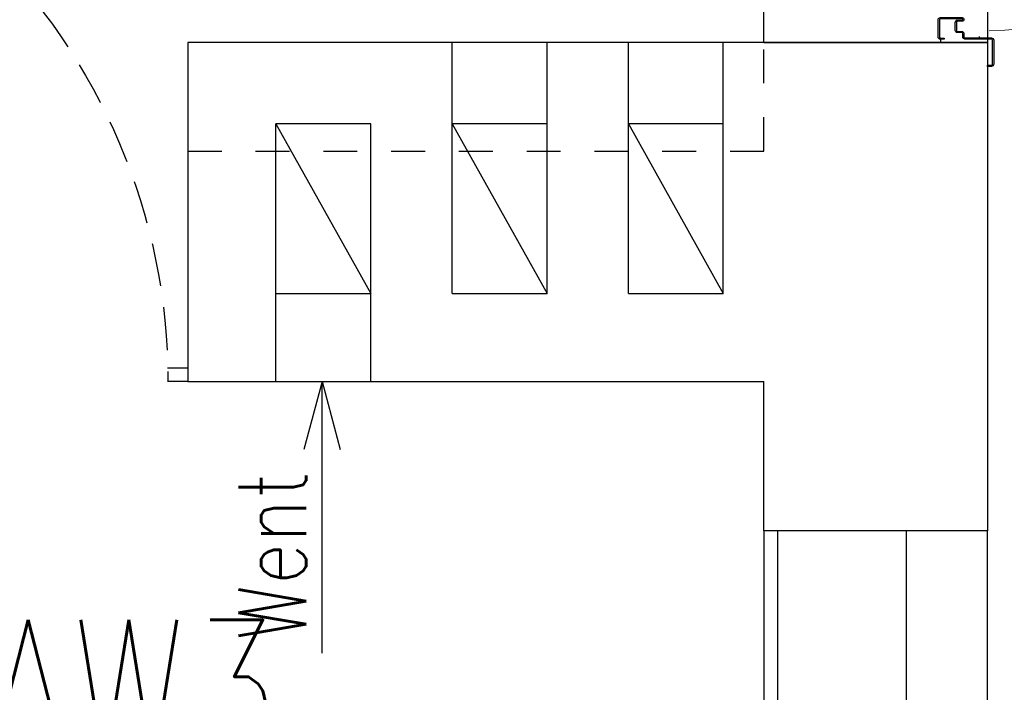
# Model space of a CAD drawing. Header units: millimetres. Extents: x 42924 to 92944, y -369470 to -179866.
# Tile 87 of 256: x 59605 to 59750, y -184257 to -184158. Entities that reach past the tile are written whole.
import ezdxf
from ezdxf.enums import TextEntityAlignment as Align

# ---------------------------------------------------------------- set-up
doc = ezdxf.new("R2010")
doc.units = ezdxf.units.MM
for name, pattern in [('2_3', [1, 0.5, -0.5]), ('CENTER', [0.6, 0.375, -0.075, 0.075, -0.075]), ('HIDDEN', [9.525, 6.35, -3.175]), ('Hidden Line', [391.222223, 282.222223, -109])]:
    doc.linetypes.add(name, pattern=pattern)
doc.layers.get('0').update_dxf_attribs({"color": 8})
for name, color, linetype in [('!! 0_ Istn-sciany', 8, 'Continuous'), ('!! 0_Istn-went', 8, 'Continuous'), ('!! 2  nowe sciany - remont', 8, 'Continuous'), ('!! 2 ZABUDOWA GK-MDF', 8, 'Continuous'), ('!! 2_Drzwi - nowe remont', 8, 'Continuous'), ('!! 2_LEGENDA', 8, 'Continuous'), ('E1', 2, 'Continuous')]:
    doc.layers.add(name, color=color, linetype=linetype)
doc.styles.add('ARCHETYP', font='romans.shx', dxfattribs={"height": 15})
doc.styles.add('ELE1', font='romans.shx', dxfattribs={"width": 0.8, "height": 18})

# ---------------------------------------------------------------- blocks, each defined once
blk = doc.blocks.new('zaw-dr-90-p')
at = {"color": 2, "linetype": 'CENTER', "ltscale": 0.2}
for p, q in [((24.5, 24), (31, 24)), ((24.5, 19), (31, 19)), ((12, 0), (-12, 0)), ((0, 12), (0, -12))]:
    blk.add_line(p, q, dxfattribs=at)
at = {"ltscale": 0.2}
for p, q in [((10, 12), (6.5, 12)), ((10, 0), (10, 6.5))]:
    blk.add_line(p, q, dxfattribs=at)
blk.add_lwpolyline([(0, 6.5), (23.5, 6.5, 0.414214), (28, 11), (28, 31), (24.5, 31), (24.5, 11, -0.414214), (23.5, 10), (0, 10, 4.561698), (7.6, 6.5), (4.9, 4.2)], format="xyb", dxfattribs=at)
blk.add_lwpolyline([(10, 10), (10, 39), (6.5, 39), (6.5, 10)], dxfattribs=at)
blk.add_lwpolyline([(-0.2, -0.2), (-2.5, -0.2), (-2.5, 0.2), (-0.2, 0.2), (-0.2, 2.5), (0.2, 2.5), (0.2, 0.2), (2.8, 0.2), (2.8, -0.2), (0.2, -0.2), (0.2, -2.8), (-0.2, -2.8)], close=True)
blk.add_circle((0, 0), 6.5, dxfattribs=at)
blk = doc.blocks.new('drzwi 90- sc 12')
for p, q in [((-13616.12, 20410.26), (-13616.12, 20411.46)), ((-13616.12, 20411.46), (-13615.02, 20411.46)), ((-13614.92, 20411.36), (-13614.92, 20313.77)), ((-13620.32, 20410.16), (-13620.32, 20313.77)), ((-13614.92, 20409.86), (-13620.32, 20409.86)), ((-13616.12, 20410.26), (-13620.22, 20410.26)), ((-13616.12, 20410.26), (-13620, 20410.26)), ((-13618.17, 20410.26), (-13616.22, 20410.26)), ((-13618.17, 20410.26), (-13616.22, 20410.26)), ((-13620.32, 20313.47), (-13620.32, 20317.97)), ((-13614.92, 20312.27), (-13614.92, 20317.97)), ((-13614.92, 20313.77), (-13620.32, 20313.77)), ((-13618.22, 20313.67), (-13618.22, 20313.37)), ((-13618.22, 20313.67), (-13616.42, 20313.67)), ((-13618.22, 20313.37), (-13620.22, 20313.37)), ((-13615.92, 20313.17), (-13615.92, 20312.17)), ((-13617.77, 20311.12), (-13617.77, 20305.72)), ((-13617.77, 20311.12), (-13617.77, 20305.72)), ((-13616.17, 20309.92), (-13616.17, 20311.02)), ((-13615.92, 20312.17), (-13615.02, 20312.17)), ((-13616.17, 20309.92), (-13617.37, 20309.92)), ((-13715.57, 20308.32), (-13715.57, 20308.56)), ((-13715.57, 20307.69), (-13715.57, 20308.56)), ((-13715.57, 20307.82), (-13715.57, 20308.56)), ((-13715.57, 20307.72), (-13715.37, 20307.72)), ((-13715.77, 20301.96), (-13716.27, 20301.96)), ((-13616.77, 20301.96), (-13616.27, 20301.96))]:
    blk.add_line(p, q)
for points in [[(-13665.27, 20284.96), (-13665.27, 20325.83)], [(-13615.57, 20309.64), (-13615.32, 20309.64), (-13615.32, 20309.82), (-13616.32, 20309.82), (-13616.32, 20309.64), (-13615.92, 20309.64)]]:
    blk.add_lwpolyline(points)
at = {"ltscale": 0.2}
for points in [[(-13715.57, 20307.51), (-13715.57, 20309.48, 0.414214), (-13715.91, 20309.82), (-13719.43, 20309.82, 0.414214), (-13719.77, 20309.48), (-13719.77, 20308.92), (-13719.59, 20308.92), (-13719.59, 20309.48, -0.414214), (-13719.43, 20309.64), (-13716.97, 20309.64)], [(-13716.97, 20309.64), (-13715.91, 20309.64, -0.414214), (-13715.75, 20309.48), (-13715.75, 20307.51)], [(-13615.92, 20309.64), (-13616.63, 20309.64, 0.414214), (-13616.79, 20309.48), (-13616.79, 20305.58, -0.414214), (-13617.13, 20305.24), (-13617.58, 20305.24, 0.414214), (-13617.74, 20305.08), (-13617.74, 20304.48, -0.414214), (-13618.08, 20304.14), (-13619.26, 20304.14, -0.414214), (-13619.6, 20304.48), (-13619.6, 20305.15, 1), (-13619.79, 20305.15), (-13619.79, 20301.96, 0.414214), (-13619.63, 20301.8), (-13617.11, 20301.8, 0.414214), (-13616.95, 20301.96), (-13616.95, 20302.52), (-13616.77, 20302.52), (-13616.77, 20301.96, -0.414214), (-13617.11, 20301.62), (-13619.63, 20301.62, -0.414214), (-13619.97, 20301.96), (-13619.97, 20305.15, -1), (-13619.42, 20305.15), (-13619.42, 20304.48, 0.414214), (-13619.26, 20304.32), (-13618.08, 20304.32, 0.414214), (-13617.92, 20304.48), (-13617.92, 20305.08, -0.414214), (-13617.58, 20305.42), (-13617.13, 20305.42, 0.414214), (-13616.97, 20305.58), (-13616.97, 20309.48, -0.414214), (-13616.63, 20309.82), (-13613.11, 20309.82, -0.414214), (-13612.77, 20309.48), (-13612.77, 20308.92), (-13612.95, 20308.92), (-13612.95, 20309.48, 0.414214), (-13613.11, 20309.64), (-13615.57, 20309.64)], [(-13715.75, 20307.76), (-13715.75, 20305.58, 0.414214), (-13715.41, 20305.24), (-13714.96, 20305.24, -0.414214), (-13714.8, 20305.08), (-13714.8, 20304.48, 0.414214), (-13714.46, 20304.14), (-13713.28, 20304.14, 0.414214), (-13712.94, 20304.48), (-13712.94, 20305.15, -1), (-13712.75, 20305.15), (-13712.75, 20301.96, -0.414214), (-13712.91, 20301.8), (-13715.43, 20301.8, -0.414214), (-13715.59, 20301.96), (-13715.59, 20302.52), (-13715.77, 20302.52), (-13715.77, 20301.96, 0.414214), (-13715.43, 20301.62), (-13712.91, 20301.62, 0.414214), (-13712.57, 20301.96), (-13712.57, 20305.15, 1), (-13713.12, 20305.15), (-13713.12, 20304.48, -0.414214), (-13713.28, 20304.32), (-13714.46, 20304.32, -0.414214), (-13714.62, 20304.48), (-13714.62, 20305.08, 0.414214), (-13714.96, 20305.42), (-13715.41, 20305.42, -0.414214), (-13715.57, 20305.58), (-13715.57, 20307.64)]]:
    blk.add_lwpolyline(points, format="xyb", dxfattribs=at)
at = {"lineweight": 30}
for points in [[(-13716.27, 20308.92), (-13721.27, 20308.92)], [(-13716.27, 20308.92), (-13716.27, 20296.92)], [(-13614.27, 20308.92), (-13609.27, 20308.92)], [(-13614.27, 20308.92), (-13614.27, 20296.92)]]:
    blk.add_lwpolyline(points, dxfattribs=at)
blk.add_lwpolyline([(-13616.79, 20308.82), (-13616.97, 20308.82), (-13616.97, 20307.42), (-13616.79, 20307.42)], close=True)
for centre, radius, start, end in [((-13615.02, 20411.36), 0.1, 0, 90), ((-13620.22, 20410.16), 0.1, 90, 180), ((-13616.42, 20313.17), 0.5, 0, 90), ((-13620.22, 20313.47), 0.1, 180, 270), ((-13615.02, 20312.27), 0.1, 270, 0), ((-13616.27, 20311.02), 0.1, 0, 90)]:
    blk.add_arc(centre, radius, start, end)
at = {"linetype": 'Hidden Line', "lineweight": 9, "ltscale": 0.05}
blk.add_arc((-13615.5, 20305.14), 99.12, 94.8005, 177.6944, dxfattribs=at)
at = {"xscale": 0.09999999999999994, "yscale": 0.09999999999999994, "zscale": 0.09999999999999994, "rotation": 180.0000000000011}
blk.add_blockref('zaw-dr-90-p', (-13614.92, 20310.92), dxfattribs=at)
blk = doc.blocks.new('drzwi giszet')
blk.add_lwpolyline([(68617.39, -194499.27), (68617.39, -194409.27), (68620.39, -194409.27), (68620.39, -194499.27)], close=True)
blk.add_lwpolyline([(68572.43, -194476.09), (68572.43, -194526.09)])
at = {"linetype": 'HIDDEN'}
blk.add_arc((68617.39, -194499.27), 90, 88.0898, 180, dxfattribs=at)

msp = doc.modelspace()

# ---------------------------------------------------------------- linework, layer by layer
at = {"layer": '!! 0_ Istn-sciany'}
for points in [[(59714.56735, -184161.3878), (59629.56735, -184161.3878), (59629.56735, -184211.3878), (59714.56735, -184211.3878)], [(59714.56735, -184161.3878), (59747.56735, -184161.3878)], [(59747.56735, -184161.3878), (59747.56735, -184233.3878)], [(59714.56735, -184233.3878), (59714.56735, -184211.3878)], [(59747.56735, -184233.3878), (59714.56735, -184233.3878)]]:
    msp.add_lwpolyline(points, dxfattribs=at)
at = {"layer": '!! 0_ Istn-sciany', "linetype": '2_3', "ltscale": 10}
for points in [[(59714.56735, -184177.3878), (59714.56735, -184161.3878)], [(59629.56735, -184177.3878), (59714.56735, -184177.3878)]]:
    msp.add_lwpolyline(points, dxfattribs=at)
at = {"layer": '!! 0_Istn-went'}
for points in [[(59668.56735, -184173.3878), (59668.56735, -184161.3878)], [(59682.56735, -184173.3878), (59682.56735, -184161.3878)], [(59694.56735, -184173.3878), (59694.56735, -184161.3878)], [(59708.56735, -184173.3878), (59708.56735, -184161.3878)], [(59642.56735, -184198.3878), (59642.56735, -184173.3878)], [(59656.56735, -184173.3878), (59642.56735, -184173.3878)], [(59642.56735, -184173.3878), (59656.56735, -184198.3878)], [(59656.56735, -184198.3878), (59656.56735, -184173.3878)], [(59668.56735, -184198.3878), (59668.56735, -184173.3878)], [(59682.56735, -184173.3878), (59668.56735, -184173.3878)], [(59668.56735, -184173.3878), (59682.56735, -184198.3878)], [(59682.56735, -184198.3878), (59682.56735, -184173.3878)], [(59694.56735, -184198.3878), (59694.56735, -184173.3878)], [(59708.56735, -184173.3878), (59694.56735, -184173.3878)], [(59694.56735, -184173.3878), (59708.56735, -184198.3878)], [(59708.56735, -184198.3878), (59708.56735, -184173.3878)], [(59694.56735, -184198.3878), (59708.56735, -184198.3878), (59708.56735, -184194.3878)], [(59642.56735, -184198.3878), (59656.56735, -184198.3878)], [(59642.56735, -184211.3878), (59642.56735, -184198.3878)], [(59656.56735, -184211.3878), (59656.56735, -184198.3878)], [(59668.56735, -184198.3878), (59682.56735, -184198.3878)], [(59649.37456, -184211.3878), (59646.69506, -184221.3878)], [(59649.37456, -184251.43433), (59649.37456, -184211.3878)], [(59649.37456, -184251.43433), (59649.37456, -184211.3878)], [(59649.37456, -184211.3878), (59652.05405, -184221.3878)]]:
    msp.add_lwpolyline(points, dxfattribs=at)
at = {"layer": '!! 2  nowe sciany - remont'}
msp.add_lwpolyline([(59747.56735, -184330.3878), (59747.56735, -184233.3878), (59735.56735, -184233.3878), (59735.56735, -184330.3878)], close=True, dxfattribs=at)
at = {"layer": '!! 2 ZABUDOWA GK-MDF'}
for points in [[(59629.56735, -184209.3878), (59626.56735, -184209.3878)], [(59629.56735, -184211.3878), (59626.56735, -184211.3878)], [(59714.56735, -184233.3878), (59714.56735, -184353.3878)], [(59716.56735, -184233.3878), (59716.56735, -184353.3878)]]:
    msp.add_lwpolyline(points, dxfattribs=at)
at = {"layer": '!! 2_LEGENDA'}
msp.add_lwpolyline([(59714.56735, -184059.3878), (59747.56735, -184059.3878), (59747.56735, -184161.3878), (59714.56735, -184161.3878)], close=True, dxfattribs=at)

# ---------------------------------------------------------------- block references
at = {"layer": '!! 2_Drzwi - nowe remont', "xscale": -1, "rotation": 270}
msp.add_blockref('drzwi 90- sc 12', (39438.64301, -170445.1181), dxfattribs=at)
at = {"layer": '!! 2_Drzwi - nowe remont', "xscale": -1}
msp.add_blockref('drzwi giszet', (128154.03086, 10287.87768), dxfattribs=at)

# ---------------------------------------------------------------- texts
at = {"layer": '!! 0_Istn-went', "style": 'ARCHETYP', "width": 0.8}
msp.add_text('Went', height=10, rotation=90, dxfattribs=at).set_placement((59647.04433, -184249.57229))
msp.add_text('Went', height=10, rotation=90, dxfattribs=at).set_placement((59647.04433, -184249.57229))
at = {"layer": 'E1', "style": 'ELE1', "width": 0.75}
msp.add_text('AW3', height=22, dxfattribs=at).set_placement((59621.56735, -184257.52156), align=Align.MIDDLE_CENTER)

doc.saveas('drawing.dxf')
